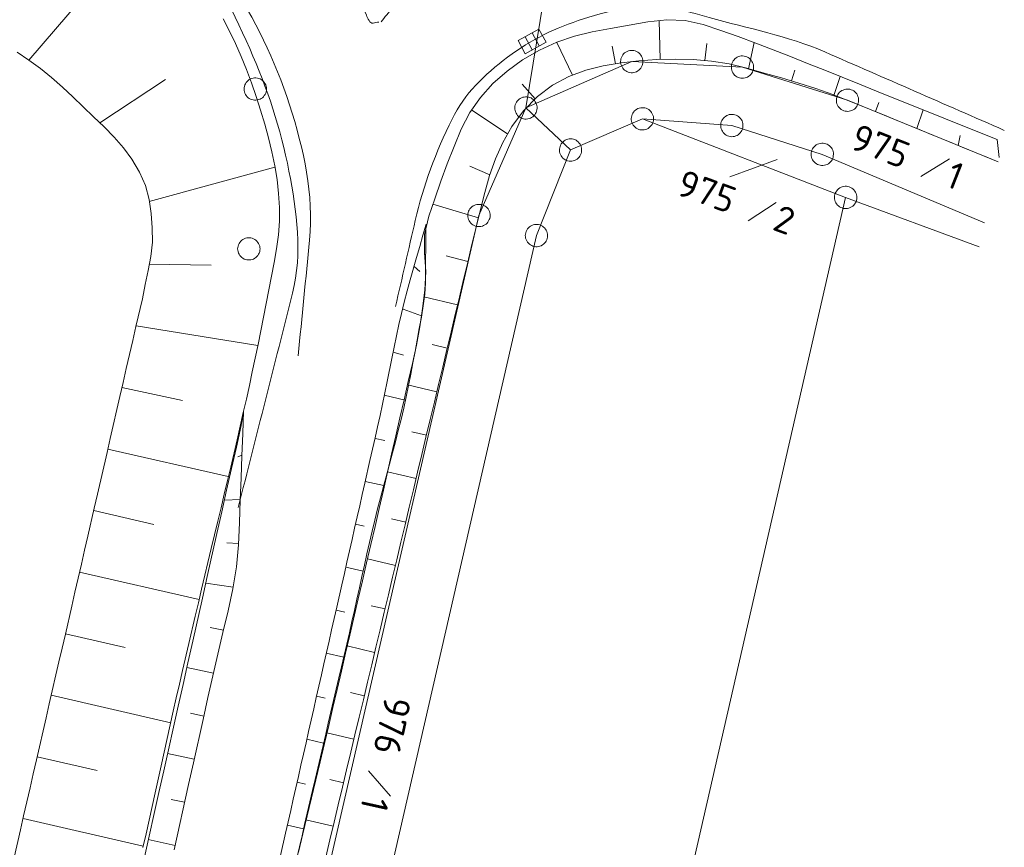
# Model space of a CAD drawing. Header units: metres. Extents: x 3425540 to 3446143, y 5432760 to 5444637.
# Tile 198 of 256: x 3436105 to 3436171, y 5440414 to 5440470. Entities that reach past the tile are written whole.
import ezdxf

# ---------------------------------------------------------------- set-up
doc = ezdxf.new("R2010")
doc.units = ezdxf.units.M
for name, color, linetype, lineweight in [('B_Bestand', 9, 'Continuous', 18), ('B_Böschung', 9, 'Continuous', 18), ('B_Flurgrenzen', 9, 'Continuous', 18)]:
    doc.layers.add(name, color=color, linetype=linetype, lineweight=lineweight)
doc.styles.get("Standard").update_dxf_attribs({"font": 'isocpeur.ttf'})

msp = doc.modelspace()

# ---------------------------------------------------------------- linework, layer by layer
at = {"layer": 'B_Bestand'}
for p, q in [((3436139.142, 5440467.662), (3436138.655, 5440468.544)), ((3436139.611, 5440467.921), (3436139.124, 5440468.803))]:
    msp.add_line(p, q, dxfattribs=at)
msp.add_lwpolyline([(3436140.074, 5440468.177), (3436138.674, 5440467.403), (3436138.187, 5440468.285), (3436139.587, 5440469.059), (3436140.074, 5440468.177)], dxfattribs=at)
for points, knots in [([(3436086.638, 5440491.422), (3436089.856, 5440490.52), (3436093.074, 5440489.618), (3436096.292, 5440488.716), (3436098.492, 5440488.1), (3436100.628, 5440487.303), (3436102.76, 5440486.45), (3436105.093, 5440485.517), (3436107.216, 5440484.228), (3436109.338, 5440482.848), (3436110.86, 5440481.858), (3436112.233, 5440480.759), (3436113.508, 5440479.45), (3436115.612, 5440477.29), (3436117.267, 5440474.931), (3436118.859, 5440472.366), (3436120.525, 5440469.681), (3436121.892, 5440467.027), (3436122.863, 5440463.976), (3436123.82, 5440460.968), (3436124.504, 5440457.948), (3436124.205, 5440454.907), (3436123.95, 5440452.319), (3436123.696, 5440449.73), (3436123.441, 5440447.141)], [0, 0, 0, 0, 0.154476, 0.154476, 0.154476, 0.26007, 0.26007, 0.26007, 0.375619, 0.375619, 0.375619, 0.458498, 0.458498, 0.458498, 0.595283, 0.595283, 0.595283, 0.738517, 0.738517, 0.738517, 0.879768, 0.879768, 0.879768, 1, 1, 1, 1]), ([(3436098.432, 5440486.891), (3436100.058, 5440486.334), (3436101.684, 5440485.777), (3436103.31, 5440485.219), (3436105.763, 5440484.378), (3436107.824, 5440482.726), (3436109.932, 5440481.135), (3436112.062, 5440479.527), (3436113.954, 5440477.817), (3436115.614, 5440475.702), (3436117.551, 5440473.235), (3436118.93, 5440470.609), (3436120.19, 5440467.753), (3436121.376, 5440465.065), (3436122.273, 5440462.372), (3436122.824, 5440459.531), (3436123.346, 5440456.838), (3436123.737, 5440453.995), (3436123.067, 5440451.351), (3436121.851, 5440446.556), (3436120.635, 5440441.761), (3436119.419, 5440436.966)], [0, 0, 0, 0, 0.083673, 0.083673, 0.083673, 0.209917, 0.209917, 0.209917, 0.33748, 0.33748, 0.33748, 0.48631, 0.48631, 0.48631, 0.626403, 0.626403, 0.626403, 0.759194, 0.759194, 0.759194, 1, 1, 1, 1]), ([(3436129.008, 5440469.542), (3436129.253, 5440469.851), (3436129.499, 5440470.16), (3436129.744, 5440470.468), (3436130.062, 5440470.868), (3436130.257, 5440471.346), (3436130.474, 5440471.815), (3436130.698, 5440472.3), (3436130.812, 5440472.87), (3436130.732, 5440473.378), (3436130.662, 5440473.819), (3436130.38, 5440474.193), (3436129.95, 5440474.507), (3436129.663, 5440474.717), (3436129.336, 5440474.725), (3436129.048, 5440474.668), (3436128.674, 5440474.594), (3436128.31, 5440474.477), (3436127.985, 5440474.134), (3436127.758, 5440473.895), (3436127.696, 5440473.642), (3436127.652, 5440473.374), (3436127.47, 5440472.275), (3436127.521, 5440471.096), (3436128.015, 5440469.987), (3436128.116, 5440469.761), (3436128.239, 5440469.42), (3436128.467, 5440469.46), (3436128.594, 5440469.483), (3436128.721, 5440469.505), (3436128.848, 5440469.527)], [0, 0, 0, 0, 0.090325, 0.090325, 0.090325, 0.207318, 0.207318, 0.207318, 0.328286, 0.328286, 0.328286, 0.433159, 0.433159, 0.433159, 0.503126, 0.503126, 0.503126, 0.593965, 0.593965, 0.593965, 0.657326, 0.657326, 0.657326, 0.917443, 0.917443, 0.917443, 0.97046, 0.97046, 0.97046, 1, 1, 1, 1]), ([(3436129.967, 5440450.441), (3436130.409, 5440452.366), (3436130.851, 5440454.29), (3436131.293, 5440456.214), (3436131.833, 5440458.566), (3436132.665, 5440460.801), (3436133.758, 5440463.019), (3436134.6, 5440464.729), (3436135.924, 5440465.988), (3436137.486, 5440467.167), (3436139.081, 5440468.371), (3436140.704, 5440469.154), (3436142.57, 5440469.735), (3436144.538, 5440470.349), (3436146.59, 5440470.9), (3436148.534, 5440470.471), (3436149.356, 5440470.29), (3436150.178, 5440470.07), (3436150.996, 5440469.835), (3436153.6, 5440469.088), (3436156.285, 5440468.607), (3436158.759, 5440467.525), (3436162.771, 5440465.772), (3436166.783, 5440464.018), (3436170.795, 5440462.264)], [0, 0, 0, 0, 0.109244, 0.109244, 0.109244, 0.24273, 0.24273, 0.24273, 0.345588, 0.345588, 0.345588, 0.450636, 0.450636, 0.450636, 0.561464, 0.561464, 0.561464, 0.608362, 0.608362, 0.608362, 0.75774, 0.75774, 0.75774, 1, 1, 1, 1])]:
    msp.add_open_spline(points, degree=3, knots=knots, dxfattribs=at)
at = {"layer": 'B_Böschung'}
for p, q in [((3436105.37, 5440466.961), (3436113.298, 5440476.187)), ((3436147.713, 5440467.014), (3436147.656, 5440469.627)), ((3436141.843, 5440465.971), (3436140.783, 5440468.16)), ((3436144.732, 5440466.729), (3436144.495, 5440467.899)), ((3436150.708, 5440466.947), (3436150.845, 5440468.093)), ((3436153.647, 5440466.388), (3436154.027, 5440468.154)), ((3436146.292, 5440466.924), (3436147.503, 5440467.007)), ((3436147.503, 5440467.007), (3436148.722, 5440467.04)), ((3436148.722, 5440467.04), (3436149.94, 5440467.011)), ((3436149.94, 5440467.011), (3436151.151, 5440466.907)), ((3436142.724, 5440466.301), (3436143.898, 5440466.599)), ((3436143.898, 5440466.599), (3436145.093, 5440466.797)), ((3436145.093, 5440466.797), (3436146.292, 5440466.924)), ((3436151.151, 5440466.907), (3436152.346, 5440466.716)), ((3436152.346, 5440466.716), (3436153.519, 5440466.427)), ((3436153.519, 5440466.427), (3436154.684, 5440466.108)), ((3436110.132, 5440462.768), (3436114.552, 5440465.67)), ((3436140.501, 5440465.298), (3436141.586, 5440465.877)), ((3436141.586, 5440465.877), (3436142.724, 5440466.301)), ((3436154.684, 5440466.108), (3436155.848, 5440465.779)), ((3436155.848, 5440465.779), (3436157.007, 5440465.435)), ((3436156.53, 5440465.574), (3436156.74, 5440466.293)), ((3436159.365, 5440464.603), (3436159.797, 5440465.873)), ((3436139.325, 5440464.38), (3436138.463, 5440465.365)), ((3436139.485, 5440464.539), (3436140.501, 5440465.298)), ((3436157.007, 5440465.435), (3436158.157, 5440465.066)), ((3436158.157, 5440465.066), (3436159.295, 5440464.666)), ((3436138.556, 5440463.576), (3436139.485, 5440464.539)), ((3436159.295, 5440464.666), (3436160.42, 5440464.227)), ((3436160.42, 5440464.227), (3436161.537, 5440463.771)), ((3436161.537, 5440463.771), (3436162.655, 5440463.315)), ((3436162.157, 5440463.518), (3436162.379, 5440464.131)), ((3436137.486, 5440462.028), (3436135.096, 5440463.615)), ((3436137.78, 5440462.524), (3436138.556, 5440463.576)), ((3436162.655, 5440463.315), (3436163.773, 5440462.859)), ((3436164.931, 5440462.386), (3436165.363, 5440463.634)), ((3436137.161, 5440461.451), (3436137.78, 5440462.524)), ((3436163.773, 5440462.859), (3436164.891, 5440462.402)), ((3436164.891, 5440462.402), (3436166.009, 5440461.946)), ((3436166.009, 5440461.946), (3436167.127, 5440461.49)), ((3436167.706, 5440461.254), (3436167.845, 5440461.917)), ((3436136.67, 5440460.357), (3436137.161, 5440461.451)), ((3436167.127, 5440461.49), (3436168.244, 5440461.034)), ((3436170.447, 5440460.446), (3436170.325, 5440461.639)), ((3436168.244, 5440461.034), (3436169.362, 5440460.578)), ((3436169.362, 5440460.578), (3436170.384, 5440460.161)), ((3436113.446, 5440457.491), (3436121.886, 5440459.799)), ((3436136.301, 5440459.282), (3436134.953, 5440459.86)), ((3436136.276, 5440459.241), (3436136.67, 5440460.357)), ((3436135.949, 5440458.105), (3436136.276, 5440459.241)), ((3436135.659, 5440456.948), (3436135.949, 5440458.105)), ((3436135.525, 5440456.389), (3436132.47, 5440457.302)), ((3436135.378, 5440455.775), (3436135.659, 5440456.948)), ((3436132.021, 5440455.973), (3436132.006, 5440455.92)), ((3436135.097, 5440454.601), (3436135.378, 5440455.775)), ((3436134.816, 5440453.427), (3436135.097, 5440454.601)), ((3436134.829, 5440453.475), (3436133.373, 5440453.844)), ((3436113.452, 5440453.284), (3436117.611, 5440453.223)), ((3436131.213, 5440453.13), (3436131.594, 5440452.793)), ((3436134.535, 5440452.252), (3436134.816, 5440453.427)), ((3436134.254, 5440451.078), (3436134.535, 5440452.252)), ((3436134.133, 5440450.56), (3436131.874, 5440451.104)), ((3436133.974, 5440449.904), (3436134.254, 5440451.078)), ((3436130.485, 5440450.265), (3436131.715, 5440449.812)), ((3436133.693, 5440448.73), (3436133.974, 5440449.904)), ((3436112.571, 5440449.141), (3436120.727, 5440447.825)), ((3436133.413, 5440447.555), (3436133.693, 5440448.73)), ((3436133.438, 5440447.646), (3436132.423, 5440447.888)), ((3436129.809, 5440447.387), (3436130.502, 5440447.193)), ((3436133.133, 5440446.381), (3436133.413, 5440447.555)), ((3436132.852, 5440445.207), (3436133.133, 5440446.381)), ((3436132.742, 5440444.731), (3436130.769, 5440445.202)), ((3436132.572, 5440444.032), (3436132.852, 5440445.207)), ((3436111.623, 5440445.013), (3436115.679, 5440444.139)), ((3436129.212, 5440444.492), (3436130.624, 5440444.174)), ((3436132.292, 5440442.858), (3436132.572, 5440444.032)), ((3436119.784, 5440443.422), (3436119.619, 5440442.469)), ((3436132.012, 5440441.684), (3436132.292, 5440442.858)), ((3436132.046, 5440441.816), (3436131.072, 5440442.049)), ((3436128.593, 5440441.602), (3436129.261, 5440441.454)), ((3436131.731, 5440440.509), (3436132.012, 5440441.684)), ((3436110.675, 5440440.885), (3436118.756, 5440439.04)), ((3436119.67, 5440440.466), (3436119.395, 5440440.354)), ((3436131.451, 5440439.335), (3436131.731, 5440440.509)), ((3436131.351, 5440438.902), (3436129.425, 5440439.362)), ((3436131.171, 5440438.16), (3436131.451, 5440439.335)), ((3436127.94, 5440438.719), (3436129.188, 5440438.437)), ((3436130.891, 5440436.986), (3436131.171, 5440438.16)), ((3436119.557, 5440437.509), (3436118.496, 5440437.462)), ((3436109.728, 5440436.756), (3436113.752, 5440435.832)), ((3436130.611, 5440435.812), (3436130.891, 5440436.986)), ((3436130.655, 5440435.987), (3436129.704, 5440436.214)), ((3436127.287, 5440435.836), (3436127.872, 5440435.704)), ((3436130.331, 5440434.637), (3436130.611, 5440435.812)), ((3436130.051, 5440433.463), (3436130.331, 5440434.637)), ((3436119.443, 5440434.553), (3436118.653, 5440434.597)), ((3436129.959, 5440433.073), (3436128.081, 5440433.521)), ((3436129.771, 5440432.289), (3436130.051, 5440433.463)), ((3436126.634, 5440432.953), (3436127.793, 5440432.69)), ((3436108.78, 5440432.628), (3436116.804, 5440430.785)), ((3436129.491, 5440431.114), (3436129.771, 5440432.289)), ((3436119.073, 5440431.62), (3436117.248, 5440431.896)), ((3436129.211, 5440429.94), (3436129.491, 5440431.114)), ((3436125.98, 5440430.07), (3436126.564, 5440429.937)), ((3436129.264, 5440430.158), (3436128.336, 5440430.38)), ((3436128.931, 5440428.766), (3436129.211, 5440429.94)), ((3436118.435, 5440428.732), (3436117.528, 5440428.915)), ((3436128.651, 5440427.591), (3436128.931, 5440428.766)), ((3436107.832, 5440428.499), (3436111.841, 5440427.579)), ((3436128.567, 5440427.244), (3436126.737, 5440427.681)), ((3436128.371, 5440426.417), (3436128.651, 5440427.591)), ((3436125.327, 5440427.187), (3436126.494, 5440426.922)), ((3436117.755, 5440425.853), (3436115.98, 5440426.243)), ((3436128.091, 5440425.243), (3436128.371, 5440426.417)), ((3436127.811, 5440424.068), (3436128.091, 5440425.243)), ((3436106.884, 5440424.371), (3436114.896, 5440422.531)), ((3436124.674, 5440424.304), (3436125.247, 5440424.174)), ((3436127.871, 5440424.329), (3436126.959, 5440424.547)), ((3436127.531, 5440422.894), (3436127.811, 5440424.068)), ((3436117.112, 5440422.965), (3436116.223, 5440423.164)), ((3436127.251, 5440421.72), (3436127.531, 5440422.894)), ((3436124.021, 5440421.42), (3436125.148, 5440421.165)), ((3436127.174, 5440421.415), (3436125.352, 5440421.85)), ((3436126.971, 5440420.545), (3436127.251, 5440421.72)), ((3436105.936, 5440420.242), (3436109.953, 5440419.32)), ((3436116.469, 5440420.078), (3436114.687, 5440420.475)), ((3436126.69, 5440419.371), (3436126.971, 5440420.545)), ((3436126.41, 5440418.197), (3436126.69, 5440419.371)), ((3436123.368, 5440418.537), (3436123.921, 5440418.412)), ((3436126.478, 5440418.5), (3436125.567, 5440418.718)), ((3436126.13, 5440417.023), (3436126.41, 5440418.197)), ((3436115.826, 5440417.19), (3436114.931, 5440417.389)), ((3436125.849, 5440415.848), (3436126.13, 5440417.023)), ((3436104.988, 5440416.114), (3436113.056, 5440414.257)), ((3436122.714, 5440415.654), (3436123.801, 5440415.408)), ((3436125.782, 5440415.586), (3436123.962, 5440416.021)), ((3436125.569, 5440414.674), (3436125.849, 5440415.848)), ((3436115.183, 5440414.302), (3436113.387, 5440414.702)), ((3436125.288, 5440413.5), (3436125.569, 5440414.674))]:
    msp.add_line(p, q, dxfattribs=at)
for points in [[(3436118.419, 5440469.751), (3436118.846, 5440468.924), (3436119.247, 5440468.079), (3436119.623, 5440467.217), (3436119.977, 5440466.339), (3436120.31, 5440465.445), (3436120.625, 5440464.535), (3436120.922, 5440463.612), (3436121.201, 5440462.685), (3436121.455, 5440461.755), (3436121.68, 5440460.823), (3436121.87, 5440459.891), (3436122.021, 5440458.958), (3436122.126, 5440458.027), (3436122.182, 5440457.097), (3436122.182, 5440456.169), (3436122.121, 5440455.246), (3436121.995, 5440454.326), (3436121.825, 5440453.409), (3436121.652, 5440452.492), (3436121.476, 5440451.574), (3436121.299, 5440450.657), (3436121.118, 5440449.739), (3436120.935, 5440448.822), (3436120.748, 5440447.904), (3436120.558, 5440446.987), (3436120.365, 5440446.071), (3436120.168, 5440445.156), (3436119.968, 5440444.241), (3436119.763, 5440443.327), (3436119.554, 5440442.414), (3436119.342, 5440441.503), (3436118.914, 5440439.681), (3436118.699, 5440438.77), (3436118.483, 5440437.86), (3436118.266, 5440436.949), (3436118.05, 5440436.039), (3436117.833, 5440435.129), (3436117.616, 5440434.22), (3436116.965, 5440431.49), (3436116.75, 5440430.58), (3436116.534, 5440429.67), (3436116.106, 5440427.85), (3436115.682, 5440426.028), (3436115.472, 5440425.117), (3436115.264, 5440424.205), (3436115.057, 5440423.293), (3436114.852, 5440422.381), (3436114.648, 5440421.468), (3436114.446, 5440420.555), (3436114.245, 5440419.641), (3436113.841, 5440417.815), (3436113.639, 5440416.901), (3436113.438, 5440415.988), (3436113.236, 5440415.075), (3436113.034, 5440414.161)], [(3436123.473, 5440413.857), (3436123.763, 5440415.069), (3436124.052, 5440416.28), (3436124.341, 5440417.492), (3436124.629, 5440418.704), (3436124.916, 5440419.916), (3436125.202, 5440421.128), (3436125.488, 5440422.341), (3436125.773, 5440423.553), (3436126.058, 5440424.766), (3436126.341, 5440425.979), (3436126.625, 5440427.192), (3436126.907, 5440428.405), (3436127.471, 5440430.833), (3436127.752, 5440432.046), (3436128.033, 5440433.26), (3436128.313, 5440434.475), (3436128.593, 5440435.689), (3436128.872, 5440436.904), (3436129.152, 5440438.119), (3436129.431, 5440439.334), (3436129.709, 5440440.549), (3436129.988, 5440441.765), (3436130.266, 5440442.98), (3436130.544, 5440444.196), (3436130.821, 5440445.412), (3436131.099, 5440446.629), (3436131.372, 5440447.846), (3436131.595, 5440449.073), (3436131.774, 5440450.307), (3436131.933, 5440451.543), (3436131.996, 5440452.786), (3436131.917, 5440454.04), (3436131.923, 5440455.286), (3436132.197, 5440456.501), (3436132.603, 5440457.679), (3436133.017, 5440458.856), (3436133.441, 5440460.023), (3436133.892, 5440461.181), (3436134.382, 5440462.333), (3436134.954, 5440463.45), (3436135.664, 5440464.47), (3436136.499, 5440465.396), (3436137.447, 5440466.233), (3436138.494, 5440466.984), (3436139.624, 5440467.651), (3436140.786, 5440468.178), (3436141.965, 5440468.57), (3436143.163, 5440468.864), (3436144.384, 5440469.097), (3436145.631, 5440469.326), (3436146.895, 5440469.543), (3436148.158, 5440469.672), (3436149.401, 5440469.64), (3436150.604, 5440469.374), (3436151.782, 5440468.97), (3436152.955, 5440468.55), (3436154.124, 5440468.117), (3436155.289, 5440467.672), (3436156.449, 5440467.216), (3436157.607, 5440466.753), (3436158.763, 5440466.289), (3436161.075, 5440465.359), (3436162.232, 5440464.894), (3436166.856, 5440463.034), (3436168.013, 5440462.569), (3436170.325, 5440461.639)], [(3436104.384, 5440413.481), (3436104.814, 5440415.355), (3436105.029, 5440416.293), (3436105.459, 5440418.167), (3436105.675, 5440419.104), (3436105.89, 5440420.042), (3436106.535, 5440422.853), (3436106.751, 5440423.791), (3436107.396, 5440426.602), (3436107.611, 5440427.54), (3436107.827, 5440428.477), (3436108.257, 5440430.351), (3436108.472, 5440431.289), (3436108.687, 5440432.226), (3436108.903, 5440433.163), (3436109.118, 5440434.1), (3436109.333, 5440435.038), (3436109.763, 5440436.912), (3436109.979, 5440437.85), (3436110.624, 5440440.661), (3436110.84, 5440441.599), (3436111.485, 5440444.41), (3436111.7, 5440445.348), (3436111.916, 5440446.285), (3436112.346, 5440448.159), (3436112.561, 5440449.097), (3436112.991, 5440450.971), (3436113.19, 5440451.912), (3436113.374, 5440452.856), (3436113.549, 5440453.802), (3436113.661, 5440454.757), (3436113.654, 5440455.722), (3436113.59, 5440456.679), (3436113.446, 5440457.625), (3436113.194, 5440458.555), (3436112.806, 5440459.466), (3436112.296, 5440460.323), (3436111.723, 5440461.094), (3436111.096, 5440461.807), (3436110.421, 5440462.49), (3436109.724, 5440463.169), (3436109.03, 5440463.846), (3436108.334, 5440464.515), (3436107.628, 5440465.169), (3436106.906, 5440465.8), (3436106.162, 5440466.402), (3436105.389, 5440466.968), (3436104.586, 5440467.498)], [(3436132.021, 5440455.973), (3436131.809, 5440455.226), (3436131.596, 5440454.479), (3436131.384, 5440453.733), (3436130.96, 5440452.239), (3436130.751, 5440451.492), (3436130.555, 5440450.741), (3436130.372, 5440449.987), (3436130.199, 5440449.23), (3436130.034, 5440448.471), (3436129.875, 5440447.711), (3436129.72, 5440446.95), (3436129.416, 5440445.426), (3436129.262, 5440444.665), (3436129.104, 5440443.904), (3436128.941, 5440443.145), (3436128.771, 5440442.387), (3436128.6, 5440441.63), (3436128.428, 5440440.873), (3436128.257, 5440440.116), (3436127.913, 5440438.602), (3436127.742, 5440437.844), (3436127.57, 5440437.087), (3436127.399, 5440436.33), (3436127.227, 5440435.573), (3436127.056, 5440434.816), (3436126.884, 5440434.059), (3436126.713, 5440433.302), (3436126.541, 5440432.544), (3436126.37, 5440431.787), (3436126.026, 5440430.273), (3436125.855, 5440429.516), (3436125.683, 5440428.759), (3436125.512, 5440428.001), (3436125.34, 5440427.244), (3436125.169, 5440426.487), (3436124.997, 5440425.73), (3436124.826, 5440424.973), (3436124.654, 5440424.216), (3436124.483, 5440423.459), (3436124.311, 5440422.701), (3436124.139, 5440421.944), (3436123.968, 5440421.187), (3436123.796, 5440420.43), (3436123.625, 5440419.673), (3436123.453, 5440418.916), (3436123.282, 5440418.158), (3436123.11, 5440417.401), (3436122.939, 5440416.644), (3436122.767, 5440415.887), (3436122.596, 5440415.13), (3436122.252, 5440413.616)], [(3436132.006, 5440455.92), (3436131.992, 5440454.368), (3436131.985, 5440453.593), (3436131.978, 5440452.817), (3436131.97, 5440452.041), (3436131.924, 5440451.268), (3436131.831, 5440450.498), (3436131.706, 5440449.73), (3436131.564, 5440448.965), (3436131.421, 5440448.2), (3436131.281, 5440447.435), (3436131.139, 5440446.672), (3436130.993, 5440445.91), (3436130.842, 5440445.15), (3436130.684, 5440444.39), (3436130.517, 5440443.633), (3436130.34, 5440442.877), (3436130.155, 5440442.124), (3436129.963, 5440441.372), (3436129.766, 5440440.621), (3436129.566, 5440439.871), (3436129.164, 5440438.373), (3436128.965, 5440437.623), (3436128.769, 5440436.872), (3436128.578, 5440436.12), (3436128.395, 5440435.367), (3436128.219, 5440434.611), (3436128.048, 5440433.854), (3436127.878, 5440433.097), (3436127.711, 5440432.34), (3436127.544, 5440431.582), (3436127.378, 5440430.824), (3436127.211, 5440430.066), (3436127.042, 5440429.309), (3436126.872, 5440428.552), (3436126.698, 5440427.796), (3436126.522, 5440427.041), (3436126.345, 5440426.285), (3436126.168, 5440425.53), (3436125.992, 5440424.774), (3436125.815, 5440424.019), (3436125.463, 5440422.507), (3436125.287, 5440421.752), (3436125.11, 5440420.996), (3436124.934, 5440420.241), (3436124.582, 5440418.729), (3436124.405, 5440417.974), (3436124.229, 5440417.218), (3436124.053, 5440416.463), (3436123.876, 5440415.707), (3436123.7, 5440414.952), (3436123.523, 5440414.196), (3436123.346, 5440413.441)], [(3436115.121, 5440413.998), (3436116.093, 5440418.375), (3436116.417, 5440419.833), (3436117.065, 5440422.751), (3436117.39, 5440424.21), (3436117.714, 5440425.669), (3436118.043, 5440427.127), (3436118.399, 5440428.584), (3436118.753, 5440430.043), (3436119.069, 5440431.507), (3436119.31, 5440432.98), (3436119.439, 5440434.465), (3436119.497, 5440435.958), (3436119.554, 5440437.451), (3436119.612, 5440438.944), (3436119.669, 5440440.436), (3436119.727, 5440441.929), (3436119.784, 5440443.422)], [(3436119.619, 5440442.469), (3436119.294, 5440441.021), (3436118.97, 5440439.573), (3436118.645, 5440438.126), (3436118.32, 5440436.678), (3436117.996, 5440435.23), (3436117.346, 5440432.334), (3436117.022, 5440430.887), (3436116.372, 5440427.991), (3436116.048, 5440426.543), (3436115.723, 5440425.095), (3436115.399, 5440423.648), (3436114.424, 5440419.304), (3436114.1, 5440417.857), (3436113.125, 5440413.513)]]:
    msp.add_lwpolyline(points, dxfattribs=at)
at = {"layer": 'B_Flurgrenzen'}
for p, q in [((3436142.549, 5440487.222), (3436138.716, 5440463.764)), ((3436138.716, 5440463.764), (3436145.811, 5440466.879)), ((3436145.811, 5440466.879), (3436153.234, 5440466.505)), ((3436153.234, 5440466.505), (3436160.277, 5440464.285)), ((3436138.716, 5440463.764), (3436135.564, 5440456.554)), ((3436138.716, 5440463.764), (3436141.707, 5440460.946)), ((3436160.277, 5440464.285), (3436170.384, 5440460.161)), ((3436146.526, 5440463.036), (3436141.707, 5440460.946)), ((3436160.155, 5440457.761), (3436146.526, 5440463.036)), ((3436146.526, 5440463.036), (3436152.524, 5440462.587)), ((3436152.524, 5440462.587), (3436158.591, 5440460.654)), ((3436141.707, 5440460.946), (3436139.421, 5440455.205)), ((3436169.475, 5440456.051), (3436158.591, 5440460.654)), ((3436152.393, 5440459.153), (3436155.569, 5440460.297)), ((3436165.205, 5440459.165), (3436167.121, 5440460.346)), ((3436107.621, 5440228.232), (3436160.155, 5440457.761)), ((3436169.12, 5440454.442), (3436160.155, 5440457.761)), ((3436153.609, 5440456.189), (3436155.495, 5440457.415)), ((3436122.075, 5440397.934), (3436135.564, 5440456.554)), ((3436139.421, 5440455.205), (3436126.19, 5440397.467)), ((3436128.156, 5440419.308), (3436129.622, 5440417.601))]:
    msp.add_line(p, q, dxfattribs=at)
for points in [[(3436146.357, 5440466.364), (3436146.417, 5440466.437), (3436146.465, 5440466.514), (3436146.509, 5440466.603), (3436146.535, 5440466.691), (3436146.549, 5440466.783), (3436146.559, 5440466.88), (3436146.556, 5440466.972), (3436146.537, 5440467.063), (3436146.509, 5440467.154), (3436146.465, 5440467.236), (3436146.417, 5440467.314), (3436146.356, 5440467.388), (3436146.287, 5440467.453), (3436146.211, 5440467.509), (3436146.13, 5440467.552), (3436146.045, 5440467.592), (3436145.953, 5440467.614), (3436145.86, 5440467.628), (3436145.769, 5440467.625), (3436145.673, 5440467.61), (3436145.582, 5440467.591), (3436145.495, 5440467.559), (3436145.408, 5440467.51), (3436145.335, 5440467.458), (3436145.266, 5440467.394), (3436145.205, 5440467.321), (3436145.157, 5440467.244), (3436145.114, 5440467.155), (3436145.087, 5440467.067), (3436145.073, 5440466.974), (3436145.063, 5440466.878), (3436145.066, 5440466.786), (3436145.085, 5440466.695), (3436145.113, 5440466.604), (3436145.157, 5440466.521), (3436145.206, 5440466.443), (3436145.266, 5440466.37), (3436145.335, 5440466.305), (3436145.412, 5440466.249), (3436145.492, 5440466.205), (3436145.577, 5440466.166), (3436145.67, 5440466.144), (3436145.762, 5440466.13), (3436145.854, 5440466.132), (3436145.949, 5440466.148), (3436146.041, 5440466.167), (3436146.128, 5440466.199), (3436146.214, 5440466.247), (3436146.288, 5440466.3), (3436146.357, 5440466.364)], [(3436153.062, 5440467.235), (3436152.972, 5440467.208), (3436152.89, 5440467.17), (3436152.804, 5440467.12), (3436152.733, 5440467.061), (3436152.671, 5440466.992), (3436152.61, 5440466.917), (3436152.561, 5440466.838), (3436152.527, 5440466.751), (3436152.5, 5440466.66), (3436152.492, 5440466.567), (3436152.489, 5440466.476), (3436152.499, 5440466.381), (3436152.521, 5440466.289), (3436152.554, 5440466.2), (3436152.597, 5440466.119), (3436152.646, 5440466.039), (3436152.711, 5440465.97), (3436152.78, 5440465.907), (3436152.858, 5440465.859), (3436152.947, 5440465.819), (3436153.034, 5440465.785), (3436153.124, 5440465.763), (3436153.222, 5440465.756), (3436153.313, 5440465.759), (3436153.406, 5440465.775), (3436153.497, 5440465.803), (3436153.579, 5440465.84), (3436153.664, 5440465.891), (3436153.735, 5440465.95), (3436153.798, 5440466.019), (3436153.859, 5440466.094), (3436153.907, 5440466.172), (3436153.941, 5440466.259), (3436153.968, 5440466.35), (3436153.977, 5440466.443), (3436153.979, 5440466.535), (3436153.969, 5440466.63), (3436153.948, 5440466.722), (3436153.915, 5440466.811), (3436153.871, 5440466.892), (3436153.822, 5440466.971), (3436153.757, 5440467.041), (3436153.688, 5440467.103), (3436153.61, 5440467.152), (3436153.522, 5440467.192), (3436153.435, 5440467.226), (3436153.345, 5440467.247), (3436153.246, 5440467.254), (3436153.156, 5440467.251), (3436153.062, 5440467.235)], [(3436121.315, 5440465.032), (3436121.309, 5440465.126), (3436121.291, 5440465.215), (3436121.262, 5440465.31), (3436121.221, 5440465.392), (3436121.167, 5440465.469), (3436121.108, 5440465.546), (3436121.043, 5440465.611), (3436120.967, 5440465.664), (3436120.884, 5440465.711), (3436120.795, 5440465.741), (3436120.707, 5440465.764), (3436120.612, 5440465.776), (3436120.518, 5440465.776), (3436120.423, 5440465.764), (3436120.335, 5440465.741), (3436120.246, 5440465.711), (3436120.163, 5440465.664), (3436120.087, 5440465.611), (3436120.022, 5440465.546), (3436119.963, 5440465.469), (3436119.909, 5440465.392), (3436119.868, 5440465.31), (3436119.839, 5440465.215), (3436119.821, 5440465.126), (3436119.815, 5440465.032), (3436119.821, 5440464.938), (3436119.839, 5440464.849), (3436119.868, 5440464.754), (3436119.909, 5440464.672), (3436119.963, 5440464.595), (3436120.022, 5440464.518), (3436120.087, 5440464.453), (3436120.163, 5440464.4), (3436120.246, 5440464.353), (3436120.335, 5440464.323), (3436120.423, 5440464.3), (3436120.518, 5440464.288), (3436120.612, 5440464.288), (3436120.707, 5440464.3), (3436120.795, 5440464.323), (3436120.884, 5440464.353), (3436120.967, 5440464.4), (3436121.043, 5440464.453), (3436121.108, 5440464.518), (3436121.167, 5440464.595), (3436121.221, 5440464.672), (3436121.262, 5440464.754), (3436121.291, 5440464.849), (3436121.309, 5440464.938), (3436121.315, 5440465.032)], [(3436160.441, 5440465.017), (3436160.347, 5440465.032), (3436160.257, 5440465.034), (3436160.158, 5440465.026), (3436160.069, 5440465.004), (3436159.982, 5440464.969), (3436159.894, 5440464.928), (3436159.817, 5440464.878), (3436159.748, 5440464.815), (3436159.684, 5440464.745), (3436159.636, 5440464.665), (3436159.594, 5440464.583), (3436159.562, 5440464.494), (3436159.541, 5440464.401), (3436159.532, 5440464.307), (3436159.536, 5440464.215), (3436159.545, 5440464.122), (3436159.573, 5440464.031), (3436159.608, 5440463.945), (3436159.658, 5440463.867), (3436159.72, 5440463.793), (3436159.783, 5440463.724), (3436159.855, 5440463.666), (3436159.94, 5440463.616), (3436160.023, 5440463.58), (3436160.114, 5440463.553), (3436160.208, 5440463.539), (3436160.298, 5440463.537), (3436160.396, 5440463.545), (3436160.486, 5440463.567), (3436160.573, 5440463.602), (3436160.66, 5440463.643), (3436160.738, 5440463.692), (3436160.807, 5440463.756), (3436160.871, 5440463.826), (3436160.919, 5440463.906), (3436160.961, 5440463.988), (3436160.993, 5440464.077), (3436161.014, 5440464.169), (3436161.023, 5440464.264), (3436161.019, 5440464.356), (3436161.01, 5440464.449), (3436160.982, 5440464.54), (3436160.947, 5440464.626), (3436160.897, 5440464.704), (3436160.835, 5440464.778), (3436160.772, 5440464.847), (3436160.7, 5440464.905), (3436160.614, 5440464.954), (3436160.532, 5440464.991), (3436160.441, 5440465.017)], [(3436138.377, 5440463.095), (3436138.463, 5440463.058), (3436138.551, 5440463.033), (3436138.648, 5440463.017), (3436138.741, 5440463.016), (3436138.833, 5440463.029), (3436138.928, 5440463.047), (3436139.016, 5440463.076), (3436139.098, 5440463.12), (3436139.177, 5440463.172), (3436139.244, 5440463.238), (3436139.305, 5440463.306), (3436139.358, 5440463.385), (3436139.401, 5440463.47), (3436139.433, 5440463.559), (3436139.452, 5440463.649), (3436139.466, 5440463.741), (3436139.461, 5440463.836), (3436139.448, 5440463.929), (3436139.42, 5440464.016), (3436139.378, 5440464.104), (3436139.333, 5440464.186), (3436139.278, 5440464.26), (3436139.208, 5440464.329), (3436139.137, 5440464.385), (3436139.055, 5440464.433), (3436138.968, 5440464.47), (3436138.881, 5440464.495), (3436138.783, 5440464.511), (3436138.691, 5440464.511), (3436138.598, 5440464.499), (3436138.503, 5440464.481), (3436138.416, 5440464.452), (3436138.334, 5440464.408), (3436138.254, 5440464.355), (3436138.188, 5440464.29), (3436138.127, 5440464.221), (3436138.073, 5440464.143), (3436138.031, 5440464.058), (3436137.999, 5440463.969), (3436137.98, 5440463.879), (3436137.966, 5440463.787), (3436137.971, 5440463.692), (3436137.983, 5440463.599), (3436138.012, 5440463.512), (3436138.054, 5440463.424), (3436138.098, 5440463.342), (3436138.153, 5440463.268), (3436138.224, 5440463.199), (3436138.295, 5440463.143), (3436138.377, 5440463.095)], [(3436146.188, 5440462.367), (3436146.275, 5440462.33), (3436146.362, 5440462.305), (3436146.459, 5440462.289), (3436146.552, 5440462.289), (3436146.644, 5440462.301), (3436146.739, 5440462.319), (3436146.827, 5440462.348), (3436146.909, 5440462.392), (3436146.988, 5440462.445), (3436147.055, 5440462.511), (3436147.116, 5440462.579), (3436147.169, 5440462.658), (3436147.212, 5440462.742), (3436147.244, 5440462.832), (3436147.263, 5440462.922), (3436147.276, 5440463.014), (3436147.272, 5440463.109), (3436147.259, 5440463.202), (3436147.23, 5440463.289), (3436147.188, 5440463.376), (3436147.144, 5440463.458), (3436147.089, 5440463.532), (3436147.018, 5440463.602), (3436146.947, 5440463.657), (3436146.865, 5440463.705), (3436146.778, 5440463.743), (3436146.691, 5440463.767), (3436146.594, 5440463.783), (3436146.501, 5440463.784), (3436146.409, 5440463.771), (3436146.313, 5440463.753), (3436146.226, 5440463.724), (3436146.144, 5440463.68), (3436146.065, 5440463.627), (3436145.998, 5440463.562), (3436145.937, 5440463.493), (3436145.884, 5440463.414), (3436145.841, 5440463.33), (3436145.809, 5440463.24), (3436145.79, 5440463.151), (3436145.776, 5440463.058), (3436145.781, 5440462.963), (3436145.794, 5440462.871), (3436145.823, 5440462.783), (3436145.864, 5440462.696), (3436145.909, 5440462.614), (3436145.964, 5440462.54), (3436146.035, 5440462.471), (3436146.106, 5440462.415), (3436146.188, 5440462.367)], [(3436152.352, 5440463.317), (3436152.262, 5440463.29), (3436152.18, 5440463.253), (3436152.094, 5440463.202), (3436152.023, 5440463.143), (3436151.961, 5440463.074), (3436151.9, 5440462.999), (3436151.851, 5440462.92), (3436151.817, 5440462.834), (3436151.79, 5440462.742), (3436151.782, 5440462.649), (3436151.779, 5440462.558), (3436151.789, 5440462.463), (3436151.811, 5440462.371), (3436151.844, 5440462.282), (3436151.887, 5440462.201), (3436151.936, 5440462.121), (3436152.001, 5440462.052), (3436152.07, 5440461.989), (3436152.148, 5440461.941), (3436152.237, 5440461.901), (3436152.324, 5440461.867), (3436152.414, 5440461.845), (3436152.512, 5440461.838), (3436152.603, 5440461.841), (3436152.696, 5440461.857), (3436152.787, 5440461.885), (3436152.869, 5440461.922), (3436152.954, 5440461.973), (3436153.025, 5440462.032), (3436153.088, 5440462.101), (3436153.149, 5440462.176), (3436153.197, 5440462.254), (3436153.231, 5440462.341), (3436153.258, 5440462.432), (3436153.267, 5440462.525), (3436153.269, 5440462.617), (3436153.259, 5440462.712), (3436153.238, 5440462.804), (3436153.205, 5440462.893), (3436153.161, 5440462.974), (3436153.112, 5440463.053), (3436153.047, 5440463.123), (3436152.978, 5440463.186), (3436152.9, 5440463.234), (3436152.812, 5440463.274), (3436152.725, 5440463.308), (3436152.635, 5440463.329), (3436152.536, 5440463.336), (3436152.446, 5440463.333), (3436152.352, 5440463.317)], [(3436141.51, 5440460.223), (3436141.603, 5440460.204), (3436141.693, 5440460.198), (3436141.792, 5440460.201), (3436141.883, 5440460.219), (3436141.971, 5440460.251), (3436142.06, 5440460.287), (3436142.14, 5440460.333), (3436142.211, 5440460.393), (3436142.279, 5440460.461), (3436142.33, 5440460.538), (3436142.376, 5440460.618), (3436142.413, 5440460.706), (3436142.437, 5440460.797), (3436142.451, 5440460.891), (3436142.451, 5440460.983), (3436142.446, 5440461.076), (3436142.422, 5440461.168), (3436142.391, 5440461.256), (3436142.345, 5440461.336), (3436142.287, 5440461.413), (3436142.227, 5440461.485), (3436142.158, 5440461.546), (3436142.074, 5440461.599), (3436141.993, 5440461.64), (3436141.904, 5440461.67), (3436141.811, 5440461.689), (3436141.721, 5440461.695), (3436141.622, 5440461.692), (3436141.531, 5440461.674), (3436141.443, 5440461.642), (3436141.354, 5440461.606), (3436141.274, 5440461.56), (3436141.203, 5440461.5), (3436141.135, 5440461.432), (3436141.084, 5440461.355), (3436141.037, 5440461.275), (3436141.001, 5440461.187), (3436140.977, 5440461.096), (3436140.963, 5440461.002), (3436140.963, 5440460.91), (3436140.968, 5440460.817), (3436140.992, 5440460.725), (3436141.023, 5440460.637), (3436141.069, 5440460.557), (3436141.127, 5440460.48), (3436141.187, 5440460.408), (3436141.256, 5440460.347), (3436141.34, 5440460.294), (3436141.421, 5440460.253), (3436141.51, 5440460.223)], [(3436159.137, 5440460.14), (3436159.198, 5440460.213), (3436159.246, 5440460.289), (3436159.289, 5440460.378), (3436159.315, 5440460.467), (3436159.329, 5440460.559), (3436159.339, 5440460.656), (3436159.336, 5440460.748), (3436159.317, 5440460.839), (3436159.289, 5440460.93), (3436159.245, 5440461.012), (3436159.196, 5440461.09), (3436159.136, 5440461.163), (3436159.067, 5440461.228), (3436158.99, 5440461.284), (3436158.909, 5440461.328), (3436158.824, 5440461.367), (3436158.732, 5440461.389), (3436158.64, 5440461.403), (3436158.548, 5440461.401), (3436158.452, 5440461.385), (3436158.361, 5440461.366), (3436158.274, 5440461.334), (3436158.188, 5440461.285), (3436158.114, 5440461.233), (3436158.045, 5440461.168), (3436157.985, 5440461.095), (3436157.937, 5440461.019), (3436157.894, 5440460.93), (3436157.867, 5440460.841), (3436157.853, 5440460.749), (3436157.843, 5440460.652), (3436157.846, 5440460.56), (3436157.866, 5440460.469), (3436157.893, 5440460.378), (3436157.938, 5440460.296), (3436157.986, 5440460.218), (3436158.047, 5440460.145), (3436158.116, 5440460.08), (3436158.192, 5440460.024), (3436158.273, 5440459.98), (3436158.358, 5440459.941), (3436158.45, 5440459.919), (3436158.543, 5440459.905), (3436158.635, 5440459.908), (3436158.73, 5440459.923), (3436158.822, 5440459.942), (3436158.908, 5440459.974), (3436158.995, 5440460.023), (3436159.068, 5440460.075), (3436159.137, 5440460.14)], [(3436160.379, 5440457.045), (3436160.467, 5440457.079), (3436160.546, 5440457.123), (3436160.628, 5440457.179), (3436160.694, 5440457.243), (3436160.752, 5440457.317), (3436160.808, 5440457.396), (3436160.85, 5440457.477), (3436160.878, 5440457.566), (3436160.899, 5440457.659), (3436160.9, 5440457.753), (3436160.897, 5440457.844), (3436160.88, 5440457.938), (3436160.852, 5440458.028), (3436160.812, 5440458.115), (3436160.763, 5440458.192), (3436160.709, 5440458.268), (3436160.639, 5440458.333), (3436160.565, 5440458.39), (3436160.484, 5440458.433), (3436160.393, 5440458.467), (3436160.304, 5440458.494), (3436160.213, 5440458.509), (3436160.114, 5440458.509), (3436160.024, 5440458.5), (3436159.932, 5440458.477), (3436159.844, 5440458.444), (3436159.764, 5440458.4), (3436159.683, 5440458.344), (3436159.616, 5440458.28), (3436159.559, 5440458.206), (3436159.503, 5440458.127), (3436159.46, 5440458.046), (3436159.433, 5440457.957), (3436159.412, 5440457.864), (3436159.41, 5440457.77), (3436159.414, 5440457.679), (3436159.431, 5440457.585), (3436159.459, 5440457.495), (3436159.499, 5440457.408), (3436159.547, 5440457.33), (3436159.602, 5440457.255), (3436159.672, 5440457.19), (3436159.745, 5440457.132), (3436159.827, 5440457.09), (3436159.918, 5440457.056), (3436160.007, 5440457.028), (3436160.098, 5440457.014), (3436160.197, 5440457.014), (3436160.287, 5440457.023), (3436160.379, 5440457.045)], [(3436136.308, 5440456.643), (3436136.291, 5440456.736), (3436136.263, 5440456.822), (3436136.223, 5440456.912), (3436136.172, 5440456.989), (3436136.11, 5440457.059), (3436136.042, 5440457.128), (3436135.97, 5440457.185), (3436135.887, 5440457.229), (3436135.8, 5440457.266), (3436135.708, 5440457.285), (3436135.618, 5440457.298), (3436135.522, 5440457.298), (3436135.428, 5440457.287), (3436135.336, 5440457.264), (3436135.251, 5440457.23), (3436135.166, 5440457.19), (3436135.09, 5440457.133), (3436135.02, 5440457.072), (3436134.963, 5440456.999), (3436134.914, 5440456.916), (3436134.87, 5440456.834), (3436134.839, 5440456.747), (3436134.821, 5440456.649), (3436134.814, 5440456.559), (3436134.819, 5440456.465), (3436134.836, 5440456.372), (3436134.864, 5440456.286), (3436134.905, 5440456.195), (3436134.956, 5440456.118), (3436135.017, 5440456.048), (3436135.085, 5440455.979), (3436135.157, 5440455.922), (3436135.24, 5440455.879), (3436135.328, 5440455.842), (3436135.419, 5440455.823), (3436135.51, 5440455.81), (3436135.605, 5440455.809), (3436135.699, 5440455.82), (3436135.791, 5440455.843), (3436135.876, 5440455.877), (3436135.961, 5440455.917), (3436136.037, 5440455.974), (3436136.107, 5440456.036), (3436136.164, 5440456.108), (3436136.214, 5440456.191), (3436136.257, 5440456.274), (3436136.289, 5440456.361), (3436136.307, 5440456.458), (3436136.314, 5440456.548), (3436136.308, 5440456.643)], [(3436139.966, 5440454.69), (3436140.027, 5440454.763), (3436140.075, 5440454.84), (3436140.118, 5440454.929), (3436140.145, 5440455.017), (3436140.159, 5440455.109), (3436140.169, 5440455.206), (3436140.166, 5440455.298), (3436140.147, 5440455.389), (3436140.119, 5440455.48), (3436140.075, 5440455.562), (3436140.027, 5440455.64), (3436139.966, 5440455.714), (3436139.898, 5440455.779), (3436139.821, 5440455.835), (3436139.74, 5440455.879), (3436139.656, 5440455.918), (3436139.563, 5440455.94), (3436139.471, 5440455.954), (3436139.379, 5440455.952), (3436139.283, 5440455.937), (3436139.192, 5440455.917), (3436139.105, 5440455.886), (3436139.019, 5440455.837), (3436138.945, 5440455.785), (3436138.876, 5440455.72), (3436138.815, 5440455.648), (3436138.767, 5440455.571), (3436138.724, 5440455.482), (3436138.697, 5440455.393), (3436138.683, 5440455.301), (3436138.673, 5440455.205), (3436138.676, 5440455.113), (3436138.695, 5440455.022), (3436138.723, 5440454.931), (3436138.767, 5440454.848), (3436138.815, 5440454.77), (3436138.876, 5440454.697), (3436138.945, 5440454.632), (3436139.021, 5440454.576), (3436139.102, 5440454.532), (3436139.187, 5440454.493), (3436139.279, 5440454.47), (3436139.372, 5440454.456), (3436139.463, 5440454.459), (3436139.559, 5440454.474), (3436139.65, 5440454.493), (3436139.737, 5440454.525), (3436139.824, 5440454.573), (3436139.897, 5440454.626), (3436139.966, 5440454.69)], [(3436120.883, 5440454.311), (3436120.877, 5440454.405), (3436120.859, 5440454.494), (3436120.83, 5440454.589), (3436120.789, 5440454.671), (3436120.735, 5440454.748), (3436120.676, 5440454.825), (3436120.611, 5440454.89), (3436120.535, 5440454.943), (3436120.452, 5440454.99), (3436120.363, 5440455.02), (3436120.275, 5440455.043), (3436120.18, 5440455.055), (3436120.086, 5440455.055), (3436119.991, 5440455.043), (3436119.903, 5440455.02), (3436119.814, 5440454.99), (3436119.731, 5440454.943), (3436119.655, 5440454.89), (3436119.59, 5440454.825), (3436119.531, 5440454.748), (3436119.477, 5440454.671), (3436119.436, 5440454.589), (3436119.407, 5440454.494), (3436119.389, 5440454.405), (3436119.383, 5440454.311), (3436119.389, 5440454.217), (3436119.407, 5440454.128), (3436119.436, 5440454.033), (3436119.477, 5440453.951), (3436119.531, 5440453.874), (3436119.59, 5440453.797), (3436119.655, 5440453.732), (3436119.731, 5440453.679), (3436119.814, 5440453.632), (3436119.903, 5440453.602), (3436119.991, 5440453.579), (3436120.086, 5440453.567), (3436120.18, 5440453.567), (3436120.275, 5440453.579), (3436120.363, 5440453.602), (3436120.452, 5440453.632), (3436120.535, 5440453.679), (3436120.611, 5440453.732), (3436120.676, 5440453.797), (3436120.735, 5440453.874), (3436120.789, 5440453.951), (3436120.83, 5440454.033), (3436120.859, 5440454.128), (3436120.877, 5440454.217), (3436120.883, 5440454.311)]]:
    msp.add_lwpolyline(points, dxfattribs=at)

# ---------------------------------------------------------------- texts
for s, rotation, p in [('975', 338.52474, (3436160.343, 5440461.079)), ('1', 338.52474, (3436166.741, 5440458.562)), ('975', 339.9033, (3436148.703, 5440457.985)), ('2', 339.9033, (3436155.159, 5440455.623)), ('976', 257.53502, (3436129.284, 5440424.411)), ('1', 257.53502, (3436127.8, 5440417.698))]:
    msp.add_text(s, height=1.8, rotation=rotation, dxfattribs=at).set_placement(p)

doc.saveas('drawing.dxf')
